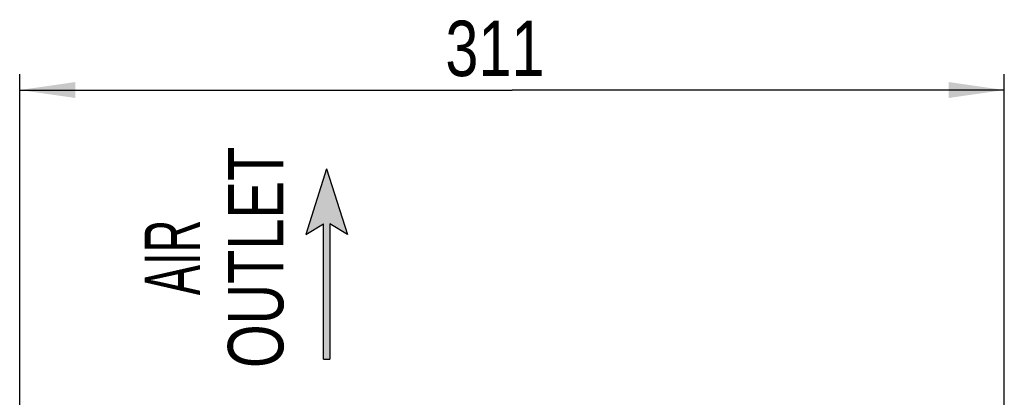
# Model space of a CAD drawing. Extents: x 0 to 594, y 0 to 420.
# Tile 32 of 105: x 247 to 309, y 285 to 309. Entities that reach past the tile are written whole.
import ezdxf
from ezdxf.enums import TextEntityAlignment as Align

# ---------------------------------------------------------------- set-up
doc = ezdxf.new("R2010")
doc.units = 0
doc.header["$LTSCALE"] = 32.67
doc.layers.get('0').update_dxf_attribs({"linetype": 'CONTINUOUS'})
doc.styles.get("Standard").update_dxf_attribs({"font": 'txt', "width": 0.8})
doc.styles.add('TEXTSTYLE_1', font='txt', dxfattribs={"width": 0.8})
doc.dimstyles.get("Standard").update_dxf_attribs({"dimtxt": 2.5, "dimasz": 2.5, "dimexe": 1.25, "dimexo": 0.625, "dimtad": 1, "dimcen": 2.5, "dimazin": 3, "dimtfac": 1, "dimtmove": 0, "dimatfit": 3})

# ---------------------------------------------------------------- blocks, each defined once
blk = doc.blocks.new('_FILLED')
at = {"color": 0, "linetype": 'BYBLOCK'}
blk.add_solid([(0, 0), (-1, 0.143), (-1, -0.143)], dxfattribs=at)
blk = doc.blocks.new('*D5')
at = {"color": 2, "linetype": 'CONTINUOUS'}
for p, q in [((247.251, 284.046), (247.251, 305.237)), ((309.351, 273.081), (309.351, 305.237)), ((247.251, 304.237), (278.301, 304.237)), ((309.351, 304.237), (278.301, 304.237))]:
    blk.add_line(p, q, dxfattribs=at)
at = {"color": 2, "linetype": 'CONTINUOUS', "xscale": 3.5, "yscale": 3.5, "zscale": 3.5, "rotation": 180}
blk.add_blockref('_FILLED', (247.251, 304.237), dxfattribs=at)
at = {"color": 2, "linetype": 'CONTINUOUS', "xscale": 3.5, "yscale": 3.5, "zscale": 3.5}
blk.add_blockref('_FILLED', (309.351, 304.237), dxfattribs=at)
at = {"color": 5, "linetype": 'CONTINUOUS', "width": 0.8}
blk.add_text('311', height=3.5, dxfattribs=at).set_placement((274.101, 305.112))
blk = doc.blocks.new('ARROW_BL1', base_point=(266.607, 293.258))
at = {"color": 7, "linetype": 'CONTINUOUS'}
for p, q in [((266.607, 299.258), (265.291, 295.131)), ((266.607, 299.258), (267.923, 295.131)), ((265.291, 295.131), (266.408, 295.795)), ((266.408, 287.258), (266.408, 295.795)), ((266.806, 295.795), (266.806, 287.258)), ((267.923, 295.131), (266.806, 295.795)), ((266.408, 287.258), (266.806, 287.258))]:
    blk.add_line(p, q, dxfattribs=at)
for points in [[(265.291, 295.131), (266.607, 299.258), (266.408, 295.795)], [(266.408, 295.795), (266.607, 299.258), (266.806, 295.795)], [(266.607, 299.258), (267.923, 295.131), (266.806, 295.795)], [(266.408, 287.258), (266.408, 295.795), (266.806, 295.795)], [(266.806, 295.795), (266.806, 287.258), (266.408, 287.258)]]:
    blk.add_solid(points, dxfattribs=at)

msp = doc.modelspace()

# ---------------------------------------------------------------- block references
at = {"color": 2, "linetype": 'CONTINUOUS'}
msp.add_blockref('ARROW_BL1', (266.607, 293.258), dxfattribs=at)

# ---------------------------------------------------------------- texts
at = {"color": 5, "linetype": 'CONTINUOUS', "style": 'TEXTSTYLE_1'}
for s, width, p in [('OUTLET', 0.755556, (263.882, 293.679)), ('AIR', 0.611111, (258.632, 293.679))]:
    msp.add_text(s, height=3.5, rotation=90, dxfattribs=dict(at, width=width)).set_placement(p, align=Align.CENTER)

# ---------------------------------------------------------------- dimensions: what is measured, and where the dimension line sits
at = {"color": 2, "linetype": 'CONTINUOUS'}
dim = msp.add_linear_dim(base=(309.351, 304.237), p1=(247.251, 284.046), p2=(309.351, 273.081), dimstyle='Standard', dxfattribs=at)
dim.commit()
dim.dimension.update_dxf_attribs({"geometry": '*D5', "text_midpoint": (278.301, 306.862), "dimtype": 128})

doc.saveas('drawing.dxf')
